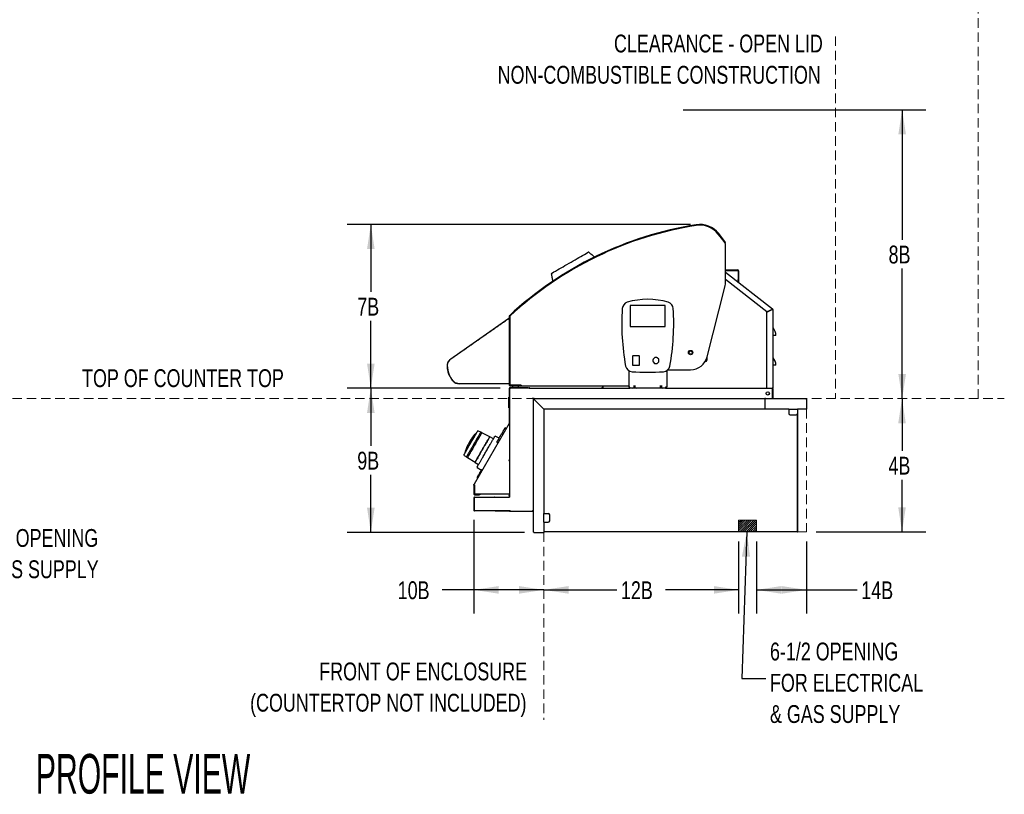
# Model space of a CAD drawing. Header units: inches. Extents: x 33 to 537, y 23 to 447.
# Tile 43 of 68: x 122 to 205, y 23 to 88. Entities that reach past the tile are written whole.
import ezdxf

# ---------------------------------------------------------------- set-up
doc = ezdxf.new("R2010")
doc.units = ezdxf.units.IN
doc.header["$LTSCALE"] = 16
doc.header["$MEASUREMENT"] = 0
doc.linetypes.add('HIDDEN', pattern=[0.075, 0.05, -0.025])
doc.layers.add('FORMAT', color=7, linetype='Continuous')
doc.styles.add('SLDTEXTSTYLE0', font='TXT', dxfattribs={"width": 0.75})
doc.styles.add('SLDTEXTSTYLE1', font='TXT', dxfattribs={"width": 0.568493})
doc.dimstyles.new('SLDDIMSTYLE0', dxfattribs={"dimtxt": 1.5, "dimasz": 2.08, "dimexe": 0, "dimexo": 0.0625, "dimgap": 0.375, "dimtad": 0, "dimtih": 1, "dimtoh": 1, "dimdec": 0, "dimrnd": 1e-09, "dimzin": 12, "dimdsep": 46, "dimlunit": 5, "dimtxsty": 'SLDTEXTSTYLE0', "dimsah": 1, "dimcen": 0.09, "dimadec": 0, "dimazin": 3, "dimtfac": 1, "dimtdec": 0, "dimtofl": 0, "dimtmove": 0, "dimatfit": 3, "dimfxl": 0, "dimfrac": 2, "dimtolj": 1, "dimtzin": 12, "dimarcsym": 0})
doc.dimstyles.new('SLDDIMSTYLE2', dxfattribs={"dimtxt": 0.18, "dimasz": 2.08, "dimexe": 0, "dimexo": 0.0625, "dimgap": 0, "dimtad": 0, "dimtih": 1, "dimtoh": 1, "dimdec": 0, "dimrnd": 1e-09, "dimzin": 0, "dimdsep": 46, "dimlunit": 5, "dimtxsty": 'Standard', "dimsah": 1, "dimcen": 0.09, "dimadec": 0, "dimazin": 0, "dimtfac": 2.08, "dimtdec": 0, "dimtofl": 0, "dimtmove": 0, "dimatfit": 3, "dimfxl": 0, "dimfrac": 2, "dimtolj": 1, "dimtzin": 0, "dimarcsym": 0})
doc.dimstyles.new('SLDDIMSTYLE3', dxfattribs={"dimtxt": 1.5, "dimasz": 2.08, "dimexe": 0, "dimexo": 0.0625, "dimgap": 0.375, "dimtad": 0, "dimtih": 1, "dimtoh": 1, "dimdec": 0, "dimrnd": 1e-09, "dimzin": 12, "dimdsep": 46, "dimlunit": 5, "dimtxsty": 'SLDTEXTSTYLE0', "dimsah": 1, "dimcen": 0.09, "dimse2": 1, "dimadec": 0, "dimazin": 3, "dimtfac": 1, "dimtdec": 0, "dimtofl": 0, "dimtmove": 0, "dimatfit": 3, "dimfxl": 0, "dimfrac": 2, "dimtolj": 1, "dimtzin": 12, "dimarcsym": 0})

# ---------------------------------------------------------------- blocks, each defined once
blk = doc.blocks.new('_D')
at = {"layer": 'FORMAT'}
for p, q in [((196.421, 56.281), (196.421, 51.888)), ((196.421, 45.069), (196.421, 49.463)), ((189.196, 45.069), (198.421, 45.069))]:
    blk.add_line(p, q, dxfattribs=at)
for points in [[(196.421, 56.281), (196.101, 54.201), (196.741, 54.201)], [(196.421, 45.069), (196.741, 47.149), (196.101, 47.149)]]:
    blk.add_solid(points, dxfattribs=at)
at = {"layer": 'FORMAT', "insert": (195.281, 51.396), "char_height": 1.5, "attachment_point": 1, "style": 'SLDTEXTSTYLE0'}
blk.add_mtext('4B', dxfattribs=at)
blk = doc.blocks.new('SW_NOTE_0')
at = {"layer": 'FORMAT', "color": 0, "char_height": 1.5, "attachment_point": 1, "style": 'SLDTEXTSTYLE0'}
for s, insert in [('%%c', (0.374, 1.659)), ('1-1/2 OPENING', (2.678, 1.659)), ('FOR GAS SUPPLY', (0.374, -0.971))]:
    blk.add_mtext(s, dxfattribs=dict(at, insert=insert))
blk = doc.blocks.new('_D_11')
at = {"layer": 'FORMAT'}
for p, q in [((182.683, 44.269), (182.683, 38.196)), ((166.308, 40.196), (172.453, 40.196)), ((182.683, 40.196), (176.537, 40.196))]:
    blk.add_line(p, q, dxfattribs=at)
for points in [[(166.308, 40.196), (168.388, 39.876), (168.388, 40.516)], [(182.683, 40.196), (180.603, 40.516), (180.603, 39.876)]]:
    blk.add_solid(points, dxfattribs=at)
at = {"layer": 'FORMAT', "insert": (172.795, 40.917), "char_height": 1.5, "attachment_point": 1, "style": 'SLDTEXTSTYLE0'}
blk.add_mtext('12B', dxfattribs=at)
blk = doc.blocks.new('_D_12')
at = {"layer": 'FORMAT'}
for p, q in [((160.435, 46.076), (160.435, 38.196)), ((160.435, 40.196), (157.771, 40.196)), ((166.308, 40.196), (160.435, 40.196))]:
    blk.add_line(p, q, dxfattribs=at)
for points in [[(160.435, 40.196), (162.515, 39.876), (162.515, 40.516)], [(166.308, 40.196), (164.228, 40.516), (164.228, 39.876)]]:
    blk.add_solid(points, dxfattribs=at)
at = {"layer": 'FORMAT', "insert": (154.029, 40.917), "char_height": 1.5, "attachment_point": 1, "style": 'SLDTEXTSTYLE0'}
blk.add_mtext('10B', dxfattribs=at)
blk = doc.blocks.new('_D_13')
at = {"layer": 'FORMAT'}
for p, q in [((184.183, 44.269), (184.183, 38.196)), ((188.396, 44.269), (188.396, 38.196)), ((184.183, 40.196), (188.396, 40.196)), ((188.396, 40.196), (192.658, 40.196))]:
    blk.add_line(p, q, dxfattribs=at)
for points in [[(184.183, 40.196), (186.263, 39.876), (186.263, 40.516)], [(188.396, 40.196), (186.316, 40.516), (186.316, 39.876)]]:
    blk.add_solid(points, dxfattribs=at)
at = {"layer": 'FORMAT', "insert": (193, 40.917), "char_height": 1.5, "attachment_point": 1, "style": 'SLDTEXTSTYLE0'}
blk.add_mtext('14B', dxfattribs=at)
blk = doc.blocks.new('_D_14')
at = {"layer": 'FORMAT'}
for p, q in [((162.633, 57.156), (149.769, 57.156)), ((151.769, 57.156), (151.769, 52.306)), ((151.769, 45.031), (151.769, 49.881)), ((164.691, 45.031), (149.769, 45.031))]:
    blk.add_line(p, q, dxfattribs=at)
for points in [[(151.769, 57.156), (151.449, 55.076), (152.089, 55.076)], [(151.769, 45.031), (152.089, 47.111), (151.449, 47.111)]]:
    blk.add_solid(points, dxfattribs=at)
at = {"layer": 'FORMAT', "insert": (150.628, 51.815), "char_height": 1.5, "attachment_point": 1, "style": 'SLDTEXTSTYLE0'}
blk.add_mtext('9B', dxfattribs=at)
blk = doc.blocks.new('_D_15')
at = {"layer": 'FORMAT'}
for p, q in [((178.634, 70.934), (149.769, 70.934)), ((151.769, 70.934), (151.769, 65.258)), ((151.769, 57.156), (151.769, 62.833)), ((162.633, 57.156), (149.769, 57.156))]:
    blk.add_line(p, q, dxfattribs=at)
for points in [[(151.769, 70.934), (151.449, 68.854), (152.089, 68.854)], [(151.769, 57.156), (152.089, 59.236), (151.449, 59.236)]]:
    blk.add_solid(points, dxfattribs=at)
at = {"layer": 'FORMAT', "insert": (150.628, 64.766), "char_height": 1.5, "attachment_point": 1, "style": 'SLDTEXTSTYLE0'}
blk.add_mtext('7B', dxfattribs=at)
blk = doc.blocks.new('_D_16')
at = {"layer": 'FORMAT'}
for p, q in [((178.018, 80.581), (198.433, 80.581)), ((196.433, 80.581), (196.433, 69.644)), ((196.433, 56.281), (196.433, 67.219))]:
    blk.add_line(p, q, dxfattribs=at)
for points in [[(196.433, 80.581), (196.113, 78.501), (196.753, 78.501)], [(196.433, 56.281), (196.753, 58.361), (196.113, 58.361)]]:
    blk.add_solid(points, dxfattribs=at)
at = {"layer": 'FORMAT', "insert": (195.293, 69.152), "char_height": 1.5, "attachment_point": 1, "style": 'SLDTEXTSTYLE0'}
blk.add_mtext('8B', dxfattribs=at)
blk = doc.blocks.new('SW_NOTE_0_9')
at = {"layer": 'FORMAT', "color": 0, "char_height": 1.5, "attachment_point": 3, "style": 'SLDTEXTSTYLE0'}
for s, insert in [('FRONT OF ENCLOSURE', (20.672, 1.934)), ('(COUNTERTOP NOT INCLUDED)', (20.625, -0.696))]:
    blk.add_mtext(s, dxfattribs=dict(at, insert=insert))
blk = doc.blocks.new('SW_NOTE_0_11')
at = {"layer": 'FORMAT', "color": 0, "char_height": 1.5, "attachment_point": 3, "style": 'SLDTEXTSTYLE0'}
for s, insert in [('CLEARANCE - OPEN LID', (22.031, 1.934)), ('NON-COMBUSTIBLE CONSTRUCTION', (21.861, -0.696))]:
    blk.add_mtext(s, dxfattribs=dict(at, insert=insert))
blk = doc.blocks.new('SW_NOTE_0_12')
at = {"layer": 'FORMAT', "color": 0, "char_height": 1.5, "attachment_point": 1, "style": 'SLDTEXTSTYLE0'}
for s, insert in [('6-1/2 OPENING', (0.362, 3.024)), ('FOR ELECTRICAL', (0.362, 0.394)), ('& GAS SUPPLY', (0.362, -2.236))]:
    blk.add_mtext(s, dxfattribs=dict(at, insert=insert))

msp = doc.modelspace()

# ---------------------------------------------------------------- hatches: boundary and pattern name
at = {"layer": 'FORMAT'}
h = msp.add_hatch(dxfattribs=at)
h.set_pattern_fill('ANSI31', color=256, style=0)
h.paths.add_polyline_path([(184.183, 45.069), (184.183, 46.069), (182.683, 46.069), (182.683, 45.069)], flags=0)

# ---------------------------------------------------------------- linework, layer by layer
at = {"color": 7, "linetype": 'Continuous', "lineweight": 25}
for p, q in [((181.547, 69.396), (180.97, 70.135)), ((181.516, 69.431), (180.972, 70.127)), ((181.587, 69.427), (181.009, 70.166)), ((181.478, 69.48), (181.485, 69.476)), ((181.516, 69.431), (181.516, 69.339)), ((181.521, 69.415), (181.519, 69.411)), ((181.547, 69.396), (181.587, 69.427)), ((181.588, 66.156), (181.588, 69.339)), ((169.014, 67.303), (169.008, 67.303)), ((181.588, 67.103), (182.621, 67.103)), ((181.588, 67.065), (182.621, 67.065)), ((182.641, 67.045), (182.641, 66.293)), ((182.679, 67.045), (182.679, 66.293)), ((181.588, 66.928), (185.543, 63.838)), ((185.066, 63.576), (181.588, 66.293)), ((182.641, 66.105), (182.641, 66.293)), ((182.679, 66.293), (182.679, 66.105)), ((180.044, 59.803), (181.527, 65.665)), ((182.679, 66.105), (182.641, 66.105)), ((173.569, 64.109), (173.569, 62.377)), ((176.502, 64.129), (173.589, 64.129)), ((176.522, 62.377), (176.522, 64.109)), ((185.508, 63.792), (185.066, 63.576)), ((185.066, 63.554), (185.508, 63.77)), ((185.504, 63.768), (185.504, 63.79)), ((185.528, 63.792), (185.566, 63.792)), ((185.566, 63.792), (185.566, 57.156)), ((158.5, 59.642), (163.363, 63.048)), ((163.394, 63.207), (163.395, 57.423)), ((163.444, 63.207), (163.445, 57.423)), ((163.447, 57.405), (163.446, 63.192)), ((185.066, 57.156), (185.066, 63.554)), ((173.589, 62.357), (176.502, 62.357)), ((185.576, 61.591), (185.566, 61.591)), ((185.816, 61.591), (185.576, 61.591)), ((173.766, 59.838), (173.766, 59.129)), ((174.317, 59.877), (173.805, 59.877)), ((174.356, 59.129), (174.356, 59.838)), ((175.621, 59.718), (175.5, 59.597)), ((175.82, 59.73), (175.649, 59.73)), ((175.969, 59.597), (175.848, 59.718)), ((180.023, 59.729), (180.023, 59.531)), ((173.805, 59.09), (174.317, 59.09)), ((175.488, 59.569), (175.488, 59.398)), ((175.5, 59.37), (175.621, 59.249)), ((175.649, 59.237), (175.82, 59.237)), ((175.848, 59.249), (175.969, 59.37)), ((175.98, 59.398), (175.98, 59.569)), ((179.898, 59.406), (179.877, 59.406)), ((185.576, 59.091), (185.566, 59.091)), ((185.816, 59.091), (185.576, 59.091)), ((173.447, 58.636), (173.447, 57.254)), ((176.643, 58.636), (176.643, 57.254)), ((176.742, 58.716), (178.648, 58.716)), ((163.375, 57.528), (159.208, 57.527)), ((163.394, 57.136), (163.394, 54.201)), ((163.433, 57.136), (163.433, 54.201)), ((163.433, 57.118), (163.433, 57.136)), ((164.147, 57.405), (163.447, 57.405)), ((165.007, 57.195), (163.453, 57.195)), ((165.007, 57.156), (163.453, 57.156)), ((163.465, 57.403), (164.395, 57.403)), ((163.465, 57.353), (164.395, 57.353)), ((163.495, 57.403), (163.495, 57.405)), ((163.714, 57.237), (163.694, 57.353)), ((164.096, 57.195), (163.763, 57.195)), ((163.841, 57.405), (163.841, 57.403)), ((164.018, 57.403), (164.018, 57.405)), ((164.166, 57.353), (164.146, 57.237)), ((164.397, 57.405), (164.147, 57.405)), ((164.295, 57.405), (164.295, 57.403)), ((164.392, 57.403), (164.392, 57.405)), ((164.395, 57.353), (164.395, 57.403)), ((164.397, 57.425), (164.397, 57.405)), ((164.397, 57.353), (173.447, 57.354)), ((165.007, 57.195), (165.07, 57.195)), ((165.07, 57.156), (165.007, 57.156)), ((165.07, 57.195), (165.07, 57.156)), ((165.07, 57.195), (165.085, 57.195)), ((165.07, 57.156), (173.545, 57.156)), ((171.197, 57.181), (171.342, 57.354)), ((171.197, 57.181), (171.226, 57.156)), ((171.264, 57.156), (171.264, 57.194)), ((173.545, 57.254), (173.447, 57.254)), ((173.545, 57.156), (173.545, 57.254)), ((173.797, 57.156), (173.545, 57.156)), ((174.07, 57.156), (173.797, 57.156)), ((173.873, 57.375), (173.873, 57.254)), ((173.873, 57.254), (173.873, 57.232)), ((173.994, 57.254), (173.994, 57.375)), ((173.994, 57.232), (173.994, 57.254)), ((176.021, 57.156), (174.07, 57.156)), ((176.294, 57.156), (176.021, 57.156)), ((176.097, 57.375), (176.097, 57.254)), ((176.097, 57.254), (176.097, 57.232)), ((176.218, 57.254), (176.218, 57.375)), ((176.218, 57.232), (176.218, 57.254)), ((176.545, 57.156), (176.294, 57.156)), ((176.643, 57.254), (176.545, 57.254)), ((176.545, 57.254), (176.545, 57.156)), ((176.545, 57.156), (185.511, 57.156)), ((185.566, 57.156), (185.511, 57.156)), ((163.374, 56.286), (163.374, 56.387)), ((163.374, 56.286), (163.374, 56.26)), ((163.381, 56.402), (163.394, 56.402)), ((163.381, 56.287), (163.394, 56.287)), ((163.471, 57.108), (163.433, 57.108)), ((185.511, 56.284), (185.511, 56.281)), ((185.528, 56.339), (185.528, 57.098)), ((185.569, 57.098), (185.531, 57.098)), ((185.531, 57.098), (185.531, 56.339)), ((185.531, 56.339), (185.569, 56.339)), ((185.569, 57.098), (185.569, 56.339)), ((163.374, 56.061), (163.374, 56.26)), ((163.374, 55.798), (163.374, 56.061)), ((163.374, 55.657), (163.374, 55.798)), ((163.374, 55.516), (163.374, 55.655)), ((163.381, 55.634), (163.394, 55.634)), ((163.381, 55.495), (163.394, 55.495)), ((165.433, 56.223), (165.433, 56.261)), ((165.433, 45.089), (165.433, 56.223)), ((165.471, 56.223), (165.433, 56.223)), ((165.491, 56.281), (165.453, 56.281)), ((165.491, 56.281), (184.896, 56.281)), ((165.491, 56.243), (165.491, 56.281)), ((165.491, 56.22), (166.308, 55.403)), ((166.311, 55.406), (165.494, 56.223)), ((166.058, 55.653), (166.058, 55.66)), ((184.954, 56.281), (184.896, 56.281)), ((184.896, 56.281), (184.896, 56.223)), ((184.896, 56.223), (184.896, 55.406)), ((184.954, 56.281), (188.338, 56.281)), ((188.396, 56.223), (188.396, 55.406)), ((166.308, 55.403), (166.308, 46.631)), ((184.896, 55.406), (166.311, 55.406)), ((186.896, 55.406), (184.896, 55.406)), ((186.896, 55.406), (186.896, 55.336)), ((186.896, 55.406), (187.646, 55.406)), ((186.896, 55.336), (186.896, 55.031)), ((187.021, 54.906), (187.521, 54.906)), ((187.608, 54.942), (187.608, 45.069)), ((187.608, 54.942), (187.608, 45.069)), ((188.396, 55.406), (187.646, 55.406)), ((187.646, 55.406), (187.646, 55.336)), ((187.646, 55.336), (187.646, 55.031)), ((187.646, 55.031), (187.646, 45.069)), ((163.391, 54.191), (160.443, 49.084)), ((163.151, 53.775), (163.054, 53.826)), ((163.425, 54.171), (163.391, 54.191)), ((163.394, 54.201), (163.433, 54.201)), ((163.425, 54.131), (163.425, 51.101)), ((163.433, 54.201), (163.433, 47.985)), ((160.295, 53), (160.3, 53.006)), ((160.364, 53.084), (160.325, 53.038)), ((160.326, 53.039), (160.33, 53.044)), ((160.363, 53.087), (160.329, 53.043)), ((160.329, 53.043), (160.329, 53.043)), ((160.474, 53.222), (160.466, 53.226)), ((160.502, 53.255), (160.493, 53.26)), ((160.493, 53.26), (160.493, 53.26)), ((160.653, 53.389), (160.643, 53.394)), ((161.004, 53.463), (160.822, 53.559)), ((161.101, 53.414), (161.005, 53.465)), ((161.761, 53.06), (161.099, 53.412)), ((161.733, 53.011), (161.733, 53.011)), ((162.07, 52.898), (161.763, 53.062)), ((162.545, 52.945), (162.232, 53.118)), ((162.865, 53.279), (162.768, 53.331)), ((162.981, 53.7), (162.992, 53.72)), ((162.453, 52.566), (162.36, 52.624)), ((159.627, 51.489), (159.801, 51.38)), ((159.68, 51.727), (159.69, 51.721)), ((159.8, 51.378), (159.892, 51.321)), ((159.893, 51.322), (160.529, 50.925)), ((160.528, 50.923), (160.823, 50.739)), ((160.557, 50.974), (160.558, 50.974)), ((163.425, 51.101), (163.366, 51.101)), ((163.366, 51.101), (163.366, 51.07)), ((163.366, 51.07), (163.425, 51.07)), ((163.425, 51.07), (163.425, 48.244)), ((160.714, 50.489), (161.064, 50.278)), ((160.719, 49.68), (160.715, 49.582)), ((161.148, 50.332), (161.065, 50.28)), ((161.16, 50.325), (161.148, 50.332)), ((160.435, 49.055), (160.453, 49.055)), ((160.435, 48.996), (160.435, 49.055)), ((160.474, 48.996), (160.435, 48.996)), ((160.435, 48.996), (160.435, 48.254)), ((160.474, 49.028), (160.474, 48.996)), ((160.474, 48.996), (160.474, 48.254)), ((160.477, 48.307), (160.477, 49.025)), ((160.715, 49.582), (160.726, 49.575)), ((160.493, 48.008), (162.16, 48.008)), ((160.494, 48.234), (160.872, 48.234)), ((160.494, 48.195), (160.872, 48.195)), ((163.366, 48.244), (160.539, 48.244)), ((160.872, 48.234), (160.935, 48.234)), ((160.935, 48.195), (160.872, 48.195)), ((160.935, 48.234), (160.935, 48.195)), ((163.425, 48.244), (163.366, 48.244)), ((163.386, 48.244), (163.386, 48.133)), ((163.386, 48.07), (163.386, 48.133)), ((163.425, 48.07), (163.386, 48.07)), ((163.425, 48.133), (163.425, 48.244)), ((163.425, 48.133), (163.425, 48.07)), ((160.435, 47.95), (160.435, 46.876)), ((160.455, 47.922), (160.455, 46.922)), ((160.518, 47.985), (163.375, 47.985)), ((163.375, 47.985), (163.433, 47.985)), ((160.473, 46.879), (160.473, 46.876)), ((160.518, 46.86), (163.375, 46.86)), ((162.238, 46.836), (163.388, 46.836)), ((163.375, 46.86), (163.433, 46.86)), ((163.388, 46.836), (163.388, 46.86)), ((163.388, 46.836), (163.433, 46.836)), ((163.433, 46.86), (163.433, 46.848)), ((163.433, 46.848), (163.471, 46.848)), ((163.433, 46.798), (163.433, 46.848)), ((165.433, 46.798), (163.433, 46.798)), ((163.474, 46.806), (163.474, 46.844)), ((163.474, 46.806), (165.37, 46.806)), ((165.37, 46.864), (165.375, 46.864)), ((165.37, 46.864), (165.37, 46.806)), ((165.375, 46.844), (165.37, 46.844)), ((165.37, 46.806), (165.375, 46.806)), ((165.375, 46.844), (165.375, 46.806)), ((165.395, 46.869), (165.395, 46.864)), ((165.395, 46.864), (165.433, 46.864)), ((165.433, 46.881), (165.43, 46.881)), ((166.308, 45.881), (166.308, 46.631)), ((166.308, 46.631), (166.378, 46.631)), ((166.378, 46.631), (166.683, 46.631)), ((166.808, 46.006), (166.808, 46.506)), ((166.308, 45.881), (166.378, 45.881)), ((166.308, 45.881), (166.308, 45.031)), ((166.378, 45.881), (166.683, 45.881)), ((165.491, 45.031), (166.308, 45.031)), ((166.308, 45.069), (166.328, 45.069)), ((187.608, 45.069), (166.328, 45.069)), ((187.608, 45.111), (187.608, 45.111)), ((187.608, 45.069), (187.646, 45.069))]:
    msp.add_line(p, q, dxfattribs=at)
at = {"color": 7, "linetype": 'Continuous', "lineweight": 25, "flags": 128}
for points in [[(181.588, 69.339), (181.586, 69.339), (181.582, 69.339), (181.576, 69.339), (181.567, 69.339), (181.556, 69.339), (181.543, 69.339), (181.53, 69.339), (181.516, 69.339)], [(167.031, 66.859), (167.163, 66.936), (167.304, 67.017), (167.451, 67.102), (167.604, 67.191), (167.762, 67.283), (167.924, 67.377), (168.09, 67.473), (168.258, 67.57), (168.427, 67.668), (168.597, 67.767), (168.766, 67.865), (168.934, 67.962), (169.1, 68.058), (169.262, 68.152), (169.42, 68.244), (169.573, 68.333), (169.72, 68.418), (169.861, 68.499), (169.993, 68.576)], [(168.573, 67.051), (168.571, 67.046), (168.57, 67.046)], [(185.543, 63.838), (185.543, 63.837), (185.541, 63.834), (185.537, 63.83), (185.533, 63.824), (185.527, 63.817), (185.521, 63.809), (185.515, 63.801), (185.508, 63.792)], [(163.436, 57.118), (163.434, 57.11), (163.434, 57.108)], [(164.397, 57.405), (164.397, 57.394), (164.397, 57.384), (164.397, 57.375), (164.397, 57.367), (164.397, 57.361), (164.397, 57.357), (164.397, 57.354), (164.397, 57.353)], [(163.473, 57.107), (163.472, 57.106), (163.472, 57.106)], [(160.592, 53.348), (160.588, 53.342), (160.578, 53.324), (160.56, 53.294), (160.536, 53.252), (160.506, 53.2), (160.47, 53.138), (160.429, 53.066), (160.384, 52.988), (160.334, 52.902), (160.282, 52.811), (160.227, 52.717), (160.171, 52.62), (160.115, 52.522), (160.059, 52.425), (160.004, 52.331), (159.952, 52.24), (159.903, 52.155), (159.857, 52.076), (159.816, 52.004), (159.78, 51.942), (159.75, 51.89), (159.726, 51.848), (159.708, 51.818), (159.698, 51.8), (159.694, 51.794)], [(161.005, 53.465), (161.004, 53.463), (160.997, 53.451), (160.983, 53.426), (160.962, 53.39), (160.935, 53.343), (160.901, 53.285), (160.862, 53.216), (160.817, 53.139), (160.767, 53.053), (160.713, 52.959), (160.656, 52.859), (160.595, 52.754), (160.532, 52.645), (160.468, 52.534), (160.403, 52.421), (160.338, 52.308), (160.273, 52.197), (160.21, 52.088), (160.15, 51.983), (160.092, 51.883), (160.038, 51.79), (159.988, 51.704), (159.944, 51.626), (159.904, 51.558), (159.871, 51.499), (159.843, 51.452), (159.822, 51.416), (159.808, 51.392), (159.801, 51.379), (159.8, 51.378)], [(160.172, 52.555), (160.235, 52.664), (160.297, 52.773), (160.359, 52.879), (160.417, 52.98), (160.473, 53.076), (160.525, 53.166), (160.572, 53.248), (160.614, 53.321), (160.651, 53.385), (160.682, 53.438), (160.706, 53.48), (160.723, 53.511), (160.734, 53.529), (160.738, 53.535)], [(160.299, 53.005), (160.295, 52.999), (160.294, 52.999), (160.294, 52.999), (160.294, 52.998), (160.294, 52.998), (160.294, 52.998), (160.293, 52.997), (160.293, 52.997), (160.293, 52.997)], [(160.481, 53.245), (160.471, 53.233), (160.466, 53.226)], [(161.099, 53.412), (161.098, 53.411), (161.091, 53.399), (161.077, 53.374), (161.056, 53.338), (161.028, 53.291), (160.995, 53.232), (160.955, 53.164), (160.91, 53.086), (160.86, 53), (160.806, 52.906), (160.749, 52.806), (160.688, 52.701), (160.625, 52.592), (160.561, 52.481), (160.495, 52.368)], [(160.496, 52.367), (160.562, 52.48), (160.626, 52.592), (160.689, 52.701), (160.75, 52.807), (160.808, 52.907), (160.862, 53.001), (160.912, 53.087), (160.957, 53.165), (160.996, 53.233), (161.03, 53.292), (161.058, 53.339), (161.079, 53.376), (161.093, 53.4), (161.1, 53.412), (161.101, 53.414)], [(161.763, 53.062), (161.763, 53.061), (161.757, 53.052), (161.745, 53.031), (161.726, 52.998), (161.701, 52.954), (161.669, 52.899), (161.631, 52.833), (161.588, 52.758), (161.539, 52.675), (161.487, 52.583), (161.43, 52.485), (161.37, 52.382), (161.308, 52.274), (161.244, 52.162), (161.178, 52.049), (161.113, 51.935), (161.047, 51.822), (160.983, 51.711), (160.921, 51.603), (160.861, 51.499), (160.804, 51.401), (160.751, 51.31), (160.703, 51.226), (160.66, 51.151), (160.622, 51.086), (160.59, 51.031), (160.565, 50.986), (160.546, 50.954), (160.533, 50.933), (160.528, 50.923), (160.528, 50.923)], [(160.529, 50.925), (160.53, 50.927), (160.537, 50.939), (160.55, 50.963), (160.571, 50.999), (160.598, 51.045), (160.631, 51.103), (160.671, 51.171), (160.715, 51.248), (160.764, 51.333), (160.818, 51.426), (160.875, 51.526), (160.936, 51.631), (160.999, 51.739), (161.063, 51.851), (161.129, 51.964), (161.194, 52.078), (161.259, 52.19), (161.323, 52.301), (161.385, 52.408), (161.444, 52.51), (161.499, 52.606), (161.551, 52.696), (161.598, 52.777), (161.64, 52.849), (161.676, 52.912), (161.706, 52.965), (161.73, 53.006), (161.747, 53.036), (161.758, 53.054), (161.761, 53.06), (161.761, 53.06)], [(159.605, 51.574), (159.609, 51.58), (159.62, 51.599), (159.637, 51.629), (159.661, 51.671), (159.692, 51.724), (159.729, 51.788), (159.771, 51.861), (159.819, 51.943), (159.87, 52.033), (159.926, 52.129), (159.985, 52.231), (160.046, 52.336), (160.108, 52.445), (160.172, 52.555)], [(160.495, 52.368), (160.43, 52.255), (160.366, 52.143), (160.303, 52.034), (160.242, 51.929), (160.184, 51.829), (160.13, 51.735), (160.081, 51.649), (160.036, 51.571), (159.996, 51.503), (159.963, 51.445), (159.935, 51.397), (159.914, 51.361), (159.9, 51.337), (159.893, 51.324), (159.892, 51.323)], [(159.892, 51.321), (159.893, 51.322), (159.9, 51.334), (159.914, 51.359), (159.935, 51.395), (159.962, 51.442), (159.996, 51.501), (160.036, 51.569), (160.081, 51.647), (160.131, 51.734), (160.185, 51.828), (160.243, 51.928), (160.303, 52.033), (160.366, 52.142), (160.431, 52.254), (160.496, 52.367)], [(160.715, 49.582), (160.718, 49.588), (160.728, 49.606), (160.745, 49.635), (160.768, 49.675), (160.796, 49.723), (160.828, 49.78), (160.864, 49.841), (160.902, 49.907), (160.941, 49.974), (160.979, 50.041), (161.016, 50.105), (161.05, 50.164), (161.081, 50.216), (161.106, 50.261), (161.126, 50.295), (161.14, 50.319), (161.147, 50.331), (161.148, 50.332)], [(160.719, 49.68), (160.722, 49.686), (160.733, 49.704), (160.75, 49.734), (160.773, 49.773), (160.8, 49.821), (160.832, 49.876), (160.866, 49.935), (160.901, 49.995), (160.935, 50.055), (160.968, 50.112), (160.998, 50.163), (161.023, 50.207), (161.043, 50.242), (161.057, 50.266), (161.064, 50.278), (161.065, 50.28)]]:
    msp.add_lwpolyline(points, dxfattribs=at)
at = {"color": 7, "linetype": 'Continuous', "lineweight": 25}
for centre, radius in [((178.648, 60.156), 0.188), ((178.648, 60.156), 0.141), ((185.132, 56.719), 0.141)]:
    msp.add_circle(centre, radius, dxfattribs=at)
for centre, radius, start, end in [((183.839, 41.283), 30, 99.0526, 132.90257), ((183.839, 41.283), 29.95, 99.0526, 132.90257), ((183.825, 41.272), 29.95, 99.01991, 132.82601), ((179.434, 68.934), 2, 38.00593, 99.0526), ((179.434, 68.934), 1.95, 38.00593, 99.0526), ((179.436, 68.926), 1.95, 38.00593, 99.01991), ((181.502, 69.422), 0.02, 314.58999, 38.00593), ((181.502, 69.422), 0.07, 281.57556, 354.39361), ((170.063, 68.547), 0.06, 50.10593, 120.10593), ((182.621, 67.045), 0.058, 0, 90), ((182.621, 67.045), 0.02, 0, 90), ((167.021, 66.784), 0.06, 120.10593, 190.10593), ((179.588, 66.156), 2, 345.79903, 0.00593), ((175.045, 58.735), 5.906, 72.98688, 107.01312), ((192.545, 62.592), 19.685, 176.31957, 190.43833), ((173.49, 63.818), 0.591, 107.01312, 176.31957), ((173.589, 64.109), 0.0197, 90, 180), ((176.502, 64.109), 0.0197, 0, 90), ((176.6, 63.818), 0.591, 3.68043, 72.98688), ((157.545, 62.592), 19.685, 349.56167, 3.68043), ((185.508, 63.792), 0.02, 0, 52), ((185.508, 63.792), 0.058, 0, 52), ((163.464, 63.207), 0.07, 132.90257, 180.00593), ((163.464, 63.207), 0.02, 132.90257, 180.00593), ((163.509, 63.192), 0.0625, 132.82601, 180.00593), ((163.454, 62.631), 0.01, 143.13604, 180.00593), ((163.454, 62.151), 0.01, 180.00593, 216.87583), ((173.589, 62.377), 0.0197, 180, 270), ((176.502, 62.377), 0.0197, 270, 0), ((185.606, 62.252), 0.0407, 180, 221.463), ((184.859, 61.591), 0.957, 0, 41.463), ((158.905, 59.064), 0.707, 125.00593, 180.34752), ((178.648, 60.156), 1.44, 269.99831, 345.79903), ((185.606, 59.752), 0.0407, 180, 221.463), ((184.859, 59.091), 0.957, 0, 41.463), ((160.218, 59.072), 2.019, 180.34752, 219.66435), ((173.767, 59.133), 0.591, 190.43833, 266.16085), ((176.324, 59.133), 0.591, 273.83915, 349.56167), ((179.898, 59.531), 0.125, 270, 0), ((163.455, 58.381), 0.01, 143.13604, 180.00593), ((175.045, 78.184), 19.685, 266.16085, 273.83915), ((159.207, 58.234), 0.707, 219.66435, 270.00593), ((163.453, 57.136), 0.059, 90, 180), ((163.465, 57.423), 0.07, 180.00593, 270.00593), ((163.453, 57.136), 0.02, 90, 180), ((163.455, 57.901), 0.01, 180.00593, 216.87583), ((163.465, 57.423), 0.02, 180.00593, 270.00593), ((163.763, 57.245), 0.05, 190.00593, 270.00593), ((164.096, 57.245), 0.05, 270.00593, 350.00593), ((164.325, 57.423), 0.02, 270.00593, 295.84787), ((165.085, 57.136), 0.059, 19.81493, 90), ((173.797, 57.232), 0.076, 270, 0), ((174.07, 57.232), 0.076, 180, 270), ((176.021, 57.232), 0.076, 270, 0), ((176.294, 57.232), 0.076, 180, 270), ((165.491, 56.223), 0.058, 90, 180), ((165.491, 56.223), 0.02, 90, 180), ((187.021, 55.031), 0.125, 180, 270), ((187.521, 55.031), 0.125, 270, 0), ((187.666, 55.386), 0.02, 90, 180), ((163.374, 54.201), 0.02, 330, 0), ((163.374, 54.201), 0.059, 330, 0), ((163.39, 50.696), 3.858, 143.39497, 162.93763), ((163.39, 50.696), 3.858, 137.06237, 138.69902), ((160.574, 53.316), 0.0119, 64.23578, 137.06237), ((160.602, 53.342), 0.0118, 139.73116, 150), ((164.456, 50.078), 5.063, 139.11432, 139.73116), ((160.637, 53.384), 0.0118, 62, 139.11432), ((160.792, 53.504), 0.063, 62, 150), ((162.217, 53.091), 0.031, 61, 150), ((159.66, 51.543), 0.063, 150, 238), ((164.459, 50.083), 5.063, 160.26884, 160.88568), ((159.687, 51.737), 0.0118, 160.88568, 238), ((159.705, 51.788), 0.0118, 150, 160.26884), ((159.713, 51.825), 0.0119, 162.93763, 235.76422), ((160.73, 50.515), 0.031, 150, 239), ((160.494, 49.055), 0.059, 150, 180), ((160.494, 48.254), 0.059, 180, 270), ((160.493, 47.95), 0.058, 90, 180), ((160.494, 48.254), 0.02, 180, 270), ((160.539, 48.307), 0.0625, 180, 270), ((162.16, 47.95), 0.058, 37.13459, 90), ((160.518, 47.922), 0.0625, 90, 180), ((160.475, 46.876), 0.04, 180, 336.9327), ((160.518, 46.922), 0.0625, 180, 270), ((160.475, 46.876), 0.00197, 180, 340.7149), ((162.238, 46.894), 0.058, 216.27087, 270), ((166.683, 46.506), 0.125, 0, 90), ((166.683, 46.006), 0.125, 270, 360)]:
    msp.add_arc(centre, radius, start, end, dxfattribs=at)
for centre, major_axis, ratio, start_param, end_param in [((163.374, 63.032), (0, -0.02), 0.999773, 1.570796, 3.752351), ((173.805, 59.838), (-0.0281, 0.0281), 0.992433, 5.501585, 7.064785), ((174.317, 59.838), (0.0281, 0.0281), 0.992433, 5.501585, 7.064785), ((175.528, 59.569), (-0.0365, 0.0151), 0.995546, 5.892062, 6.674309), ((175.649, 59.69), (-0.0151, 0.0365), 0.995546, 5.892062, 6.674309), ((175.82, 59.69), (0.0151, 0.0365), 0.995546, 5.892062, 6.674309), ((175.941, 59.569), (0.0365, 0.0151), 0.995546, 5.892062, 6.674309), ((173.805, 59.129), (-0.0281, -0.0281), 0.992433, 5.501585, 7.064785), ((174.317, 59.129), (0.0281, -0.0281), 0.992433, 5.501585, 7.064785), ((175.528, 59.398), (-0.0365, -0.0151), 0.995546, 5.892062, 6.674309), ((175.649, 59.277), (-0.0151, -0.0365), 0.995546, 5.892062, 6.674309), ((175.82, 59.277), (0.0151, -0.0365), 0.995546, 5.892062, 6.674309), ((175.941, 59.398), (0.0365, -0.0151), 0.995546, 5.892062, 6.674309), ((163.375, 57.548), (0, -0.02), 0.999848, 0, 1.570796)]:
    msp.add_ellipse(centre, major_axis=major_axis, ratio=ratio, start_param=start_param, end_param=end_param, dxfattribs=at)
for points, knots in [([(169.993, 68.576), (170.002, 68.582), (170.02, 68.592), (170.031, 68.598), (170.032, 68.599), (170.033, 68.599)], [0, 0, 0, 0, 0.392047, 0.784332, 1, 1, 1, 1]), ([(170.101, 68.593), (170.179, 68.529), (170.338, 68.396), (170.497, 68.262), (170.579, 68.194)], [0, 0, 0, 0, 0.485604, 1, 1, 1, 1]), ([(168.791, 67.234), (168.791, 67.234), (168.791, 67.234), (168.791, 67.234), (168.791, 67.234)], [0, 0, 0, 0, 0.5, 1, 1, 1, 1]), ([(167.072, 66.16), (167.053, 66.265), (167.016, 66.47), (166.98, 66.674), (166.962, 66.773)], [0, 0, 0, 0, 0.514397, 1, 1, 1, 1]), ([(166.991, 66.836), (166.992, 66.836), (166.995, 66.838), (167.011, 66.847), (167.026, 66.856), (167.031, 66.859)], [0, 0, 0, 0, 0.392046, 0.784329, 1, 1, 1, 1]), ([(185.508, 63.77), (185.515, 63.772), (185.53, 63.775), (185.55, 63.781), (185.563, 63.786), (185.565, 63.79), (185.566, 63.792)], [0, 0, 0, 0, 0.249998, 0.499999, 0.750012, 1, 1, 1, 1]), ([(185.508, 63.77), (185.51, 63.772), (185.516, 63.775), (185.522, 63.781), (185.527, 63.786), (185.527, 63.79), (185.528, 63.792)], [0, 0, 0, 0, 0.250001, 0.500015, 0.750024, 1, 1, 1, 1]), ([(158.503, 59.639), (159.003, 59.987), (160.004, 60.685), (161.255, 61.557), (162.256, 62.254), (162.875, 62.686), (163.244, 62.943), (163.363, 63.025)], [0, 0, 0, 0, 0.308939, 0.617878, 0.772347, 0.926816, 1, 1, 1, 1]), ([(158.203, 59.059), (158.203, 59.062), (158.203, 59.066), (158.203, 59.075), (158.203, 59.09), (158.204, 59.12), (158.211, 59.18), (158.23, 59.268), (158.271, 59.374), (158.332, 59.475), (158.409, 59.566), (158.471, 59.614), (158.503, 59.639)], [0, 0, 0, 0, 0.009598, 0.019195, 0.038383, 0.07671, 0.15297, 0.302466, 0.474365, 0.651351, 0.823196, 1, 1, 1, 1]), ([(158.667, 57.786), (158.603, 57.871), (158.505, 58), (158.403, 58.193), (158.334, 58.348), (158.279, 58.514), (158.236, 58.691), (158.209, 58.873), (158.205, 58.997), (158.203, 59.059)], [0, 0, 0, 0, 0.232626, 0.352185, 0.471743, 0.601551, 0.731359, 0.86568, 1, 1, 1, 1]), ([(159.208, 57.534), (159.168, 57.536), (159.089, 57.539), (158.973, 57.57), (158.863, 57.619), (158.786, 57.672), (158.72, 57.728), (158.689, 57.762), (158.667, 57.786)], [0, 0, 0, 0, 0.191492, 0.388524, 0.580051, 0.7772, 0.841244, 1, 1, 1, 1]), ([(163.491, 57.098), (163.486, 57.101), (163.476, 57.106), (163.462, 57.113), (163.447, 57.117), (163.438, 57.118), (163.433, 57.118)], [0, 0, 0, 0, 0.249996, 0.499986, 0.749997, 1, 1, 1, 1]), ([(163.491, 57.098), (163.486, 57.106), (163.476, 57.121), (163.462, 57.14), (163.451, 57.151), (163.444, 57.153), (163.443, 57.153)], [0, 0, 0, 0, 0.302379, 0.604762, 0.907141, 1, 1, 1, 1]), ([(171.197, 57.181), (171.203, 57.187), (171.217, 57.2), (171.251, 57.209), (171.28, 57.212), (171.297, 57.214), (171.3, 57.214)], [0, 0, 0, 0, 0.30056, 0.607463, 0.914399, 1, 1, 1, 1]), ([(171.226, 57.156), (171.234, 57.166), (171.249, 57.181), (171.276, 57.199), (171.292, 57.209), (171.3, 57.214)], [0, 0, 0, 0, 0.412186, 0.702999, 1, 1, 1, 1]), ([(171.226, 57.156), (171.227, 57.157), (171.229, 57.159), (171.235, 57.159), (171.243, 57.158), (171.249, 57.157), (171.252, 57.156)], [0, 0, 0, 0, 0.2500194, 0.5000113, 0.7500141, 1, 1, 1, 1]), ([(171.3, 57.214), (171.297, 57.207), (171.291, 57.192), (171.282, 57.172), (171.273, 57.159), (171.267, 57.157), (171.264, 57.156)], [0, 0, 0, 0, 0.250001, 0.500001, 0.74999, 1, 1, 1, 1]), ([(171.3, 57.214), (171.297, 57.212), (171.291, 57.206), (171.282, 57.2), (171.275, 57.196), (171.272, 57.196), (171.271, 57.195)], [0, 0, 0, 0, 0.307073, 0.614128, 0.921199, 1, 1, 1, 1]), ([(185.511, 57.156), (185.513, 57.155), (185.515, 57.154), (185.52, 57.14), (185.524, 57.121), (185.526, 57.106), (185.528, 57.098)], [0, 0, 0, 0, 0.250012, 0.5, 0.750001, 1, 1, 1, 1]), ([(185.569, 57.098), (185.568, 57.106), (185.567, 57.121), (185.553, 57.14), (185.534, 57.154), (185.519, 57.155), (185.511, 57.156)], [0, 0, 0, 0, 0.249999, 0.500001, 0.75, 1, 1, 1, 1]), ([(185.531, 57.098), (185.531, 57.101), (185.53, 57.106), (185.527, 57.111), (185.525, 57.113), (185.525, 57.113)], [0, 0, 0, 0, 0.487158, 0.974311, 1, 1, 1, 1]), ([(163.374, 56.387), (163.374, 56.387), (163.374, 56.388), (163.374, 56.393), (163.375, 56.398), (163.378, 56.401), (163.379, 56.402), (163.38, 56.402), (163.381, 56.402), (163.381, 56.402)], [0, 0, 0, 0, 0.004815, 0.183948, 0.766168, 0.911194, 0.956083, 0.98099, 1, 1, 1, 1]), ([(163.374, 56.26), (163.374, 56.26), (163.374, 56.266), (163.375, 56.275), (163.377, 56.284), (163.379, 56.287), (163.38, 56.287), (163.38, 56.287), (163.381, 56.287), (163.381, 56.287)], [0, 0, 0, 0, 0.003834, 0.624604, 0.907039, 0.966231, 0.983448, 0.992775, 1, 1, 1, 1]), ([(163.433, 57.108), (163.434, 57.107), (163.435, 57.106), (163.449, 57.103), (163.468, 57.101), (163.483, 57.099), (163.491, 57.098)], [0, 0, 0, 0, 0.250012, 0.500002, 0.750003, 1, 1, 1, 1]), ([(163.471, 57.108), (163.471, 57.107), (163.472, 57.106), (163.476, 57.103), (163.483, 57.101), (163.488, 57.099), (163.491, 57.098)], [0, 0, 0, 0, 0.25003, 0.500027, 0.750003, 1, 1, 1, 1]), ([(165.453, 56.281), (165.445, 56.282), (165.431, 56.285), (165.409, 56.302), (165.39, 56.322), (165.379, 56.335), (165.375, 56.339)], [0, 0, 0, 0, 0.282794, 0.566043, 0.849297, 1, 1, 1, 1]), ([(165.375, 56.339), (165.383, 56.332), (165.401, 56.317), (165.421, 56.295), (165.432, 56.276), (165.432, 56.265), (165.433, 56.261)], [0, 0, 0, 0, 0.282789, 0.566036, 0.849297, 1, 1, 1, 1]), ([(185.528, 56.339), (185.526, 56.332), (185.523, 56.317), (185.518, 56.297), (185.513, 56.284), (185.509, 56.282), (185.508, 56.281)], [0, 0, 0, 0, 0.249999, 0.499999, 0.749989, 1, 1, 1, 1]), ([(185.511, 56.281), (185.519, 56.282), (185.534, 56.284), (185.553, 56.297), (185.567, 56.317), (185.568, 56.332), (185.569, 56.339)], [0, 0, 0, 0, 0.250001, 0.500001, 0.750005, 1, 1, 1, 1]), ([(185.524, 56.324), (185.525, 56.325), (185.527, 56.326), (185.53, 56.332), (185.531, 56.337), (185.531, 56.339)], [0, 0, 0, 0, 0.072641, 0.536349, 1, 1, 1, 1]), ([(163.381, 55.634), (163.381, 55.634), (163.38, 55.634), (163.379, 55.634), (163.378, 55.635), (163.375, 55.64), (163.374, 55.648), (163.374, 55.655), (163.374, 55.657), (163.374, 55.657)], [0, 0, 0, 0, 0.0157773, 0.0363487, 0.0732453, 0.1912294, 0.6964967, 0.9953244, 1, 1, 1, 1]), ([(163.381, 55.495), (163.381, 55.495), (163.38, 55.495), (163.38, 55.495), (163.378, 55.496), (163.376, 55.5), (163.374, 55.507), (163.374, 55.514), (163.374, 55.516), (163.374, 55.516)], [0, 0, 0, 0, 0.014455, 0.033331, 0.067688, 0.181572, 0.692144, 0.995496, 1, 1, 1, 1]), ([(165.433, 56.223), (165.434, 56.223), (165.435, 56.222), (165.449, 56.222), (165.468, 56.221), (165.483, 56.22), (165.491, 56.22)], [0, 0, 0, 0, 0.249991, 0.500003, 0.749994, 1, 1, 1, 1]), ([(165.471, 56.223), (165.471, 56.223), (165.472, 56.222), (165.476, 56.222), (165.483, 56.221), (165.488, 56.22), (165.491, 56.22)], [0, 0, 0, 0, 0.249965, 0.49997, 0.749995, 1, 1, 1, 1]), ([(165.494, 56.223), (165.494, 56.231), (165.493, 56.246), (165.493, 56.265), (165.492, 56.279), (165.491, 56.28), (165.491, 56.281)], [0, 0, 0, 0, 0.250005, 0.499997, 0.750009, 1, 1, 1, 1]), ([(184.896, 56.223), (184.901, 56.231), (184.911, 56.247), (184.925, 56.266), (184.94, 56.279), (184.949, 56.281), (184.954, 56.281)], [0, 0, 0, 0, 0.254727, 0.509624, 0.764508, 1, 1, 1, 1]), ([(184.954, 56.281), (184.946, 56.28), (184.931, 56.279), (184.912, 56.265), (184.898, 56.246), (184.897, 56.231), (184.896, 56.223)], [0, 0, 0, 0, 0.25, 0.499999, 0.75, 1, 1, 1, 1]), ([(188.338, 56.281), (188.343, 56.28), (188.353, 56.279), (188.367, 56.265), (188.382, 56.245), (188.391, 56.23), (188.396, 56.223)], [0, 0, 0, 0, 0.254719, 0.50961, 0.764503, 1, 1, 1, 1]), ([(188.396, 56.223), (188.395, 56.231), (188.393, 56.246), (188.38, 56.265), (188.361, 56.279), (188.345, 56.28), (188.338, 56.281)], [0, 0, 0, 0, 0.250001, 0.499998, 0.749999, 1, 1, 1, 1]), ([(166.328, 55.386), (166.325, 55.388), (166.32, 55.39), (166.313, 55.395), (166.309, 55.399), (166.308, 55.401), (166.308, 55.403)], [0, 0, 0, 0, 0.249998, 0.499979, 0.749976, 1, 1, 1, 1]), ([(166.311, 55.406), (166.313, 55.406), (166.315, 55.405), (166.32, 55.401), (166.324, 55.394), (166.326, 55.389), (166.328, 55.386)], [0, 0, 0, 0, 0.250021, 0.500025, 0.750003, 1, 1, 1, 1]), ([(162.974, 53.688), (162.986, 53.71), (163.011, 53.752), (163.035, 53.794), (163.051, 53.822), (163.053, 53.825), (163.054, 53.826)], [0, 0, 0, 0, 0.25239, 0.504796, 0.749391, 1, 1, 1, 1]), ([(163.391, 54.191), (163.39, 54.188), (163.389, 54.183), (163.394, 54.172), (163.404, 54.157), (163.415, 54.143), (163.423, 54.134), (163.425, 54.131)], [0, 0, 0, 0, 0.201811, 0.431023, 0.660286, 0.889529, 1, 1, 1, 1]), ([(163.425, 54.171), (163.423, 54.168), (163.421, 54.161), (163.421, 54.147), (163.424, 54.137), (163.425, 54.132), (163.425, 54.131)], [0, 0, 0, 0, 0.3202, 0.641093, 0.961981, 1, 1, 1, 1]), ([(160.331, 53.047), (160.323, 53.036), (160.308, 53.016), (160.299, 53.004), (160.294, 52.998)], [0, 0, 0, 0, 0.519656, 1, 1, 1, 1]), ([(160.294, 52.998), (160.294, 52.998), (160.294, 52.998), (160.294, 52.998), (160.294, 52.998), (160.294, 52.999), (160.295, 52.999), (160.295, 52.999), (160.295, 52.999), (160.295, 53), (160.295, 53), (160.295, 53)], [0, 0, 0, 0, 0.118507, 0.237327, 0.355623, 0.474513, 0.593756, 0.713828, 0.834534, 0.955397, 1, 1, 1, 1]), ([(160.325, 53.038), (160.325, 53.038), (160.325, 53.038), (160.325, 53.038), (160.325, 53.038), (160.325, 53.038), (160.325, 53.038), (160.326, 53.038), (160.326, 53.039), (160.326, 53.039), (160.326, 53.039)], [0, 0, 0, 0, 0.122678, 0.245508, 0.367779, 0.490078, 0.612824, 0.736487, 0.86121, 1, 1, 1, 1]), ([(160.33, 53.044), (160.33, 53.044), (160.33, 53.044), (160.33, 53.044), (160.329, 53.044), (160.329, 53.043), (160.329, 53.043), (160.329, 53.043), (160.329, 53.043), (160.329, 53.043), (160.329, 53.043)], [0, 0, 0, 0, 0.125386, 0.251099, 0.376525, 0.501878, 0.626601, 0.750679, 0.874426, 1, 1, 1, 1]), ([(160.33, 53.044), (160.339, 53.057), (160.351, 53.073), (160.364, 53.09), (160.367, 53.095)], [0, 0, 0, 0, 0.766376, 1, 1, 1, 1]), ([(160.421, 53.165), (160.417, 53.159), (160.408, 53.147), (160.392, 53.126), (160.376, 53.104), (160.367, 53.093), (160.363, 53.087)], [0, 0, 0, 0, 0.249254, 0.498556, 0.748956, 1, 1, 1, 1]), ([(160.427, 53.163), (160.423, 53.157), (160.413, 53.145), (160.396, 53.123), (160.379, 53.102), (160.369, 53.09), (160.364, 53.084)], [0, 0, 0, 0, 0.2496933, 0.4993075, 0.7508164, 1, 1, 1, 1]), ([(160.367, 53.095), (160.38, 53.111), (160.405, 53.145), (160.439, 53.191), (160.457, 53.214), (160.465, 53.225)], [0, 0, 0, 0, 0.348802, 0.697658, 1, 1, 1, 1]), ([(160.466, 53.226), (160.457, 53.214), (160.445, 53.197), (160.426, 53.172), (160.421, 53.165)], [0, 0, 0, 0, 0.7187582, 1, 1, 1, 1]), ([(160.479, 53.228), (160.47, 53.217), (160.457, 53.2), (160.435, 53.173), (160.427, 53.163)], [0, 0, 0, 0, 0.63599, 1, 1, 1, 1]), ([(160.466, 53.226), (160.466, 53.226), (160.466, 53.226), (160.466, 53.226), (160.466, 53.226), (160.466, 53.226), (160.466, 53.226), (160.466, 53.225), (160.465, 53.225), (160.465, 53.225), (160.465, 53.225), (160.465, 53.225)], [0, 0, 0, 0, 0.116212, 0.232484, 0.348802, 0.465625, 0.583872, 0.703048, 0.823068, 0.942762, 1, 1, 1, 1]), ([(160.493, 53.26), (160.489, 53.255), (160.483, 53.248), (160.471, 53.232), (160.468, 53.229)], [0, 0, 0, 0, 0.768926, 1, 1, 1, 1]), ([(160.492, 53.243), (160.491, 53.242), (160.487, 53.238), (160.48, 53.229), (160.474, 53.222)], [0, 0, 0, 0, 0.188054, 1, 1, 1, 1]), ([(160.478, 53.226), (160.478, 53.227), (160.478, 53.227), (160.478, 53.227), (160.479, 53.227), (160.479, 53.227), (160.479, 53.228), (160.479, 53.228), (160.479, 53.228), (160.479, 53.228), (160.479, 53.228), (160.479, 53.228)], [0, 0, 0, 0, 0.117582, 0.23478, 0.353575, 0.473686, 0.593571, 0.711916, 0.828187, 0.942665, 1, 1, 1, 1]), ([(161.447, 51.819), (161.477, 51.871), (161.538, 51.977), (161.63, 52.137), (161.714, 52.282), (161.789, 52.412), (161.855, 52.525), (161.916, 52.632), (161.973, 52.731), (162.025, 52.82), (162.07, 52.898), (162.108, 52.964), (162.142, 53.023), (162.169, 53.07), (162.187, 53.101), (162.189, 53.104), (162.19, 53.106)], [0, 0, 0, 0, 0.0776316, 0.1576628, 0.2399512, 0.3042746, 0.3686067, 0.4342988, 0.4999999, 0.5656918, 0.6313932, 0.6957163, 0.7600482, 0.8423289, 0.9223662, 1, 1, 1, 1]), ([(162.36, 52.624), (162.361, 52.627), (162.364, 52.632), (162.382, 52.663), (162.403, 52.699), (162.429, 52.744), (162.459, 52.795), (162.491, 52.852), (162.526, 52.913), (162.551, 52.956), (162.564, 52.978)], [0, 0, 0, 0, 0.199366, 0.318696, 0.441807, 0.55567, 0.673365, 0.778664, 0.887647, 1, 1, 1, 1]), ([(162.564, 52.978), (162.585, 53.014), (162.627, 53.088), (162.684, 53.187), (162.731, 53.267), (162.762, 53.321), (162.766, 53.328), (162.768, 53.331)], [0, 0, 0, 0, 0.189433, 0.378826, 0.57717, 0.79321, 1, 1, 1, 1]), ([(162.768, 53.331), (162.788, 53.367), (162.83, 53.439), (162.885, 53.534), (162.934, 53.62), (162.961, 53.665), (162.974, 53.688)], [0, 0, 0, 0, 0.257235, 0.514536, 0.754383, 1, 1, 1, 1]), ([(160.703, 50.531), (160.704, 50.533), (160.706, 50.536), (160.724, 50.567), (160.751, 50.614), (160.785, 50.673), (160.823, 50.739), (160.868, 50.817), (160.92, 50.906), (160.977, 51.005), (161.038, 51.112), (161.104, 51.225), (161.179, 51.355), (161.263, 51.5), (161.355, 51.66), (161.416, 51.766), (161.447, 51.819)], [0, 0, 0, 0, 0.077626, 0.157663, 0.239952, 0.304275, 0.368607, 0.434299, 0.5, 0.565692, 0.631393, 0.695717, 0.760049, 0.842329, 0.922364, 1, 1, 1, 1]), ([(160.477, 49.025), (160.472, 49.03), (160.463, 49.041), (160.451, 49.056), (160.443, 49.07), (160.441, 49.079), (160.442, 49.083), (160.443, 49.084)], [0, 0, 0, 0, 0.201808, 0.431037, 0.660288, 0.88953, 1, 1, 1, 1]), ([(163.491, 46.864), (163.483, 46.863), (163.468, 46.86), (163.449, 46.856), (163.435, 46.852), (163.434, 46.849), (163.433, 46.848)], [0, 0, 0, 0, 0.249997, 0.499997, 0.749989, 1, 1, 1, 1]), ([(163.491, 46.864), (163.488, 46.863), (163.483, 46.86), (163.476, 46.856), (163.472, 46.852), (163.471, 46.849), (163.471, 46.848)], [0, 0, 0, 0, 0.249995, 0.499974, 0.749976, 1, 1, 1, 1]), ([(163.474, 46.806), (163.476, 46.807), (163.478, 46.809), (163.483, 46.822), (163.487, 46.842), (163.489, 46.857), (163.491, 46.864)], [0, 0, 0, 0, 0.250014, 0.500002, 0.750003, 1, 1, 1, 1]), ([(163.474, 46.844), (163.476, 46.845), (163.478, 46.845), (163.483, 46.85), (163.487, 46.856), (163.489, 46.862), (163.491, 46.864)], [0, 0, 0, 0, 0.250036, 0.500029, 0.750006, 1, 1, 1, 1]), ([(165.433, 46.884), (165.432, 46.883), (165.43, 46.879), (165.417, 46.874), (165.398, 46.869), (165.382, 46.866), (165.375, 46.864)], [0, 0, 0, 0, 0.250011, 0.5, 0.750002, 1, 1, 1, 1]), ([(165.375, 46.806), (165.382, 46.807), (165.398, 46.809), (165.417, 46.822), (165.43, 46.842), (165.432, 46.857), (165.433, 46.864)], [0, 0, 0, 0, 0.250002, 0.499997, 0.749998, 1, 1, 1, 1]), ([(165.375, 46.844), (165.377, 46.845), (165.383, 46.845), (165.389, 46.85), (165.394, 46.856), (165.394, 46.862), (165.395, 46.864)], [0, 0, 0, 0, 0.250005, 0.499988, 0.749995, 1, 1, 1, 1]), ([(165.491, 45.031), (165.483, 45.036), (165.468, 45.046), (165.448, 45.061), (165.435, 45.075), (165.434, 45.085), (165.433, 45.089)], [0, 0, 0, 0, 0.254731, 0.509627, 0.764513, 1, 1, 1, 1]), ([(165.433, 45.089), (165.434, 45.082), (165.435, 45.067), (165.449, 45.047), (165.468, 45.034), (165.483, 45.032), (165.491, 45.031)], [0, 0, 0, 0, 0.250002, 0.500002, 0.749998, 1, 1, 1, 1])]:
    msp.add_open_spline(points, degree=3, knots=knots, dxfattribs=at)
at = {"layer": 'FORMAT', "linetype": 'HIDDEN', "lineweight": 18}
for p, q in [((202.816, 56.281), (202.816, 93.839)), ((190.816, 86.745), (190.816, 56.281)), ((41.243, 56.281), (205.02, 56.281)), ((188.396, 55.406), (188.396, 45.069)), ((166.308, 45.031), (166.308, 29.28)), ((188.396, 45.069), (187.608, 45.069))]:
    msp.add_line(p, q, dxfattribs=at)
at = {"layer": 'FORMAT', "lineweight": 18}
for p, q in [((177.152, 56.281), (180.536, 56.281)), ((182.683, 46.069), (184.183, 46.069)), ((182.683, 46.069), (182.683, 45.069)), ((184.183, 46.069), (184.183, 45.069)), ((182.683, 45.069), (184.183, 45.069))]:
    msp.add_line(p, q, dxfattribs=at)

# ---------------------------------------------------------------- block references
at = {"layer": 'FORMAT'}
for name, p in [('SW_NOTE_0_11', (167.732, 84.966)), ('SW_NOTE_0', (115.388, 43.653)), ('SW_NOTE_0_12', (184.96, 32.741)), ('SW_NOTE_0_9', (144.23, 32.153))]:
    msp.add_blockref(name, p, dxfattribs=at)

# ---------------------------------------------------------------- texts
for s, insert, char_height, attachment_point, style in [('TOP OF COUNTER TOP', (135.976, 58.754), 1.5, 2, 'SLDTEXTSTYLE0'), ('FRONT VIEW                                                   PROFILE VIEW', (71.798, 26.394), 3.33333, 1, 'SLDTEXTSTYLE1')]:
    msp.add_mtext(s, dxfattribs=dict(at, insert=insert, char_height=char_height, attachment_point=attachment_point, style=style))

# ---------------------------------------------------------------- dimensions: what is measured, and where the dimension line sits
for base, p1, p2, text, dimstyle, picture, middle in [((196.433, 80.581), (188.338, 56.281), (177.218, 80.581), '8B', 'SLDDIMSTYLE3', '_D_16', (196.433, 68.431)), ((151.769, 70.934), (163.433, 57.156), (179.434, 70.934), '7B', 'SLDDIMSTYLE0', '_D_15', (151.769, 64.045)), ((151.769, 45.031), (163.433, 57.156), (165.491, 45.031), '9B', 'SLDDIMSTYLE0', '_D_14', (151.769, 51.094)), ((196.421, 56.281), (188.396, 45.069), (205.02, 56.281), '4B', 'SLDDIMSTYLE0', '_D', (196.421, 50.675))]:
    dim = msp.add_linear_dim(base=base, p1=p1, p2=p2, angle=90, text=text, dimstyle=dimstyle, dxfattribs=at)
    dim.commit()
    dim.dimension.update_dxf_attribs({"geometry": picture, "text_midpoint": middle, "dimtype": 160})
for base, p1, p2, text, picture, middle in [((160.435, 40.196), (166.308, 45.031), (160.435, 46.876), '10B', '_D_12', (155.729, 40.196)), ((166.308, 40.196), (182.683, 45.069), (166.308, 45.031), '12B', '_D_11', (174.495, 40.196)), ((188.396, 40.196), (184.183, 45.069), (188.396, 45.069), '14B', '_D_13', (194.7, 40.196))]:
    dim = msp.add_linear_dim(base=base, p1=p1, p2=p2, text=text, dimstyle='SLDDIMSTYLE0', dxfattribs=at)
    dim.commit()
    dim.dimension.update_dxf_attribs({"geometry": picture, "text_midpoint": middle, "dimtype": 160})

# ---------------------------------------------------------------- leaders
msp.add_leader([(183.377, 45.069), (182.96, 32.741), (184.96, 32.741)], dimstyle='SLDDIMSTYLE2', dxfattribs=at)

doc.saveas('drawing.dxf')
